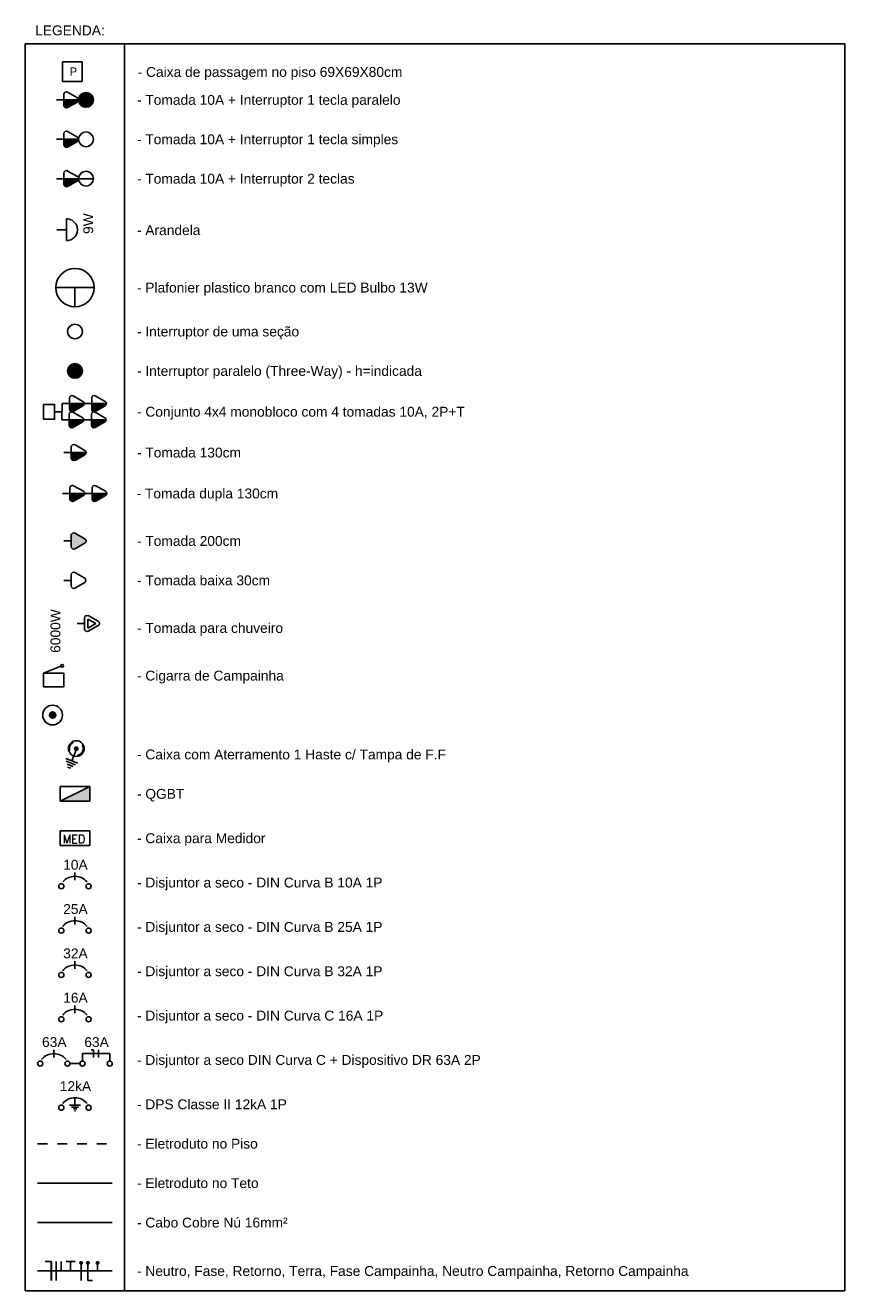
# Model space of a CAD drawing. Extents: x -98 to 248, y -55 to 13.
# Tile 23 of 117: x 19 to 27, y -17 to -4. Entities that reach past the tile are written whole.
import ezdxf
from ezdxf.enums import TextEntityAlignment as Align

# ---------------------------------------------------------------- set-up
doc = ezdxf.new("R2010")
doc.units = 0
doc.header["$LTSCALE"] = 0.01
for name, pattern in [('1-PISO', [0.225, 0.125, -0.1]), ('ELETRODUTO_PISO', [0.55, 0.4, -0.15]), ('ELETRODUTO_TETO', [1000, 1000, 0])]:
    doc.linetypes.add(name, pattern=pattern)
for name, color, linetype in [('Caixas', 7, 'Continuous'), ('CAMPAINHA', 7, 'Continuous'), ('Conjunto 4x4 monobloco com 4 tomadas 10A', 97, 'Continuous'), ('DIAGRAMAS_LINHA', 2, 'Continuous'), ('DISP_PROTECAO', 1, 'Continuous'), ('ELETRODUTO', 5, 'Continuous'), ('FIACAO', 7, 'Continuous'), ('INDICACAO_POTENCIA', 7, 'Continuous'), ('INTERRUPTORES', 209, 'Continuous'), ('LEGENDA_LINHA', 2, 'Continuous'), ('LEGENDA_TEXTO', 5, 'Continuous'), ('LISTAGEM_TEXTO', 7, 'Continuous'), ('LUMINÁRIAS', 4, 'Continuous'), ('QUADROS_E_CAIXAS', 7, 'Continuous'), ('TOMADAS', 87, 'Continuous')]:
    doc.layers.add(name, color=color, linetype=linetype)
doc.styles.add('Arial', font='arial.ttf', dxfattribs={"height": 0.1})
doc.styles.add('ROMANS', font='romans.shx')
doc.linetypes.add('ENERGIA_AP', pattern='A,0.5,-0.2,["x",Standard,S=0.18,R=0,X=-0.15,Y=-0.06],-0.18', length=0.88)

# ---------------------------------------------------------------- blocks, each defined once
blk = doc.blocks.new('*U302', base_point=(-21905.683, -13730.088))
blk.add_hatch(color=256).paths.add_polyline_path([(-21905.471, -13730.11, 0.269143), (-21905.459, -13730.088), (-21905.608, -13730.088), (-21905.608, -13730.145, 0.575867), (-21905.571, -13730.167)])
for p, q in [((-21905.608, -13730.031), (-21905.608, -13730.088)), ((-21905.471, -13730.067), (-21905.571, -13730.01)), ((-21905.683, -13730.088), (-21905.608, -13730.088)), ((-21905.608, -13730.088), (-21905.608, -13730.145)), ((-21905.608, -13730.088), (-21905.459, -13730.088)), ((-21905.571, -13730.167), (-21905.471, -13730.11))]:
    blk.add_line(p, q)
for centre, start, end in [((-21905.583, -13730.031), 60.2551, 180), ((-21905.583, -13730.145), 180, 299.7449), ((-21905.484, -13730.088), 299.7449, 60.2551)]:
    blk.add_arc(centre, 0.025, start, end)
blk = doc.blocks.new('*U303', base_point=(-21898.252, -13715.803))
blk.add_hatch(color=256).paths.add_polyline_path([(-21898.252, -13715.803, 1.000001), (-21898.102, -13715.803, 1.000001)])
blk.add_circle((-21898.177, -13715.803), 0.075)
blk = doc.blocks.new('*U298', base_point=(-21905.683, -13730.088))
blk.add_hatch(color=256).paths.add_polyline_path([(-21905.471, -13730.11, 0.269143), (-21905.459, -13730.088), (-21905.608, -13730.088), (-21905.608, -13730.145, 0.575867), (-21905.571, -13730.167)])
for p, q in [((-21905.608, -13730.031), (-21905.608, -13730.088)), ((-21905.471, -13730.067), (-21905.571, -13730.01)), ((-21905.683, -13730.088), (-21905.608, -13730.088)), ((-21905.608, -13730.088), (-21905.608, -13730.145)), ((-21905.608, -13730.088), (-21905.459, -13730.088)), ((-21905.571, -13730.167), (-21905.471, -13730.11))]:
    blk.add_line(p, q)
for centre, start, end in [((-21905.583, -13730.031), 60.2551, 180), ((-21905.583, -13730.145), 180, 299.7449), ((-21905.484, -13730.088), 299.7449, 60.2551)]:
    blk.add_arc(centre, 0.025, start, end)
blk = doc.blocks.new('*U299', base_point=(-21897.259, -13715.262))
blk.add_circle((-21897.184, -13715.262), 0.075)
blk = doc.blocks.new('*U276', base_point=(-21905.642, -13730.832))
blk.add_hatch(color=256).paths.add_polyline_path([(-21905.43, -13730.854, 0.269143), (-21905.417, -13730.832), (-21905.567, -13730.832), (-21905.567, -13730.889, 0.575867), (-21905.529, -13730.911)])
for p, q in [((-21905.567, -13730.775), (-21905.567, -13730.832)), ((-21905.43, -13730.811), (-21905.529, -13730.754)), ((-21905.642, -13730.832), (-21905.567, -13730.832)), ((-21905.567, -13730.832), (-21905.567, -13730.889)), ((-21905.567, -13730.832), (-21905.417, -13730.832)), ((-21905.529, -13730.911), (-21905.43, -13730.854))]:
    blk.add_line(p, q)
for centre, start, end in [((-21905.542, -13730.775), 60.2551, 180), ((-21905.542, -13730.889), 180, 299.7449), ((-21905.442, -13730.832), 299.7449, 60.2551)]:
    blk.add_arc(centre, 0.025, start, end)
blk = doc.blocks.new('*U277', base_point=(-21896.415, -13715.789))
blk.add_line((-21896.265, -13715.789), (-21896.415, -13715.789))
blk.add_circle((-21896.34, -13715.789), 0.075)
blk = doc.blocks.new('*U307', base_point=(-21893.884, -13730.939))
at = {"linetype": 'Continuous'}
for p, q in [((-21893.867, -13731.087), (-21893.991, -13731.038)), ((-21893.929, -13731.062), (-21893.89, -13730.961)), ((-21893.892, -13731.104), (-21893.985, -13731.068)), ((-21893.916, -13731.121), (-21893.978, -13731.097)), ((-21893.941, -13731.138), (-21893.972, -13731.126))]:
    blk.add_line(p, q, dxfattribs=at)
at = {"linetype": 'Continuous', "const_width": 0.0246}
blk.add_lwpolyline([(-21893.874, -13730.933, 1), (-21893.895, -13730.946, 1)], format="xyb", close=True, dxfattribs=at)
blk.add_circle((-21893.884, -13730.939), 0.08)
at = {"linetype": '1-PISO', "ltscale": 0.5}
blk.add_circle((-21893.884, -13730.939), 0.07, dxfattribs=at)
blk = doc.blocks.new('*U339', base_point=(-21901.386, -13692.904))
for p, q in [((-21901.236, -13692.754), (-21901.536, -13692.754)), ((-21901.536, -13692.754), (-21901.536, -13692.904)), ((-21901.236, -13692.904), (-21901.236, -13692.754)), ((-21901.536, -13692.904), (-21901.236, -13692.904))]:
    blk.add_line(p, q)
at = {"layer": 'LISTAGEM_TEXTO', "style": 'ROMANS'}
blk.add_text('MED', height=0.0839, dxfattribs=at).set_placement((-21901.511, -13692.879))
blk = doc.blocks.new('*U306', base_point=(-21886.04, -13709.96))
blk.add_hatch(color=256).paths.add_polyline_path([(-21885.89, -13709.96), (-21885.89, -13709.81), (-21886.19, -13709.96)])
for p, q in [((-21886.19, -13709.96), (-21885.89, -13709.81)), ((-21885.89, -13709.81), (-21886.19, -13709.81)), ((-21886.19, -13709.81), (-21886.19, -13709.96)), ((-21885.89, -13709.96), (-21885.89, -13709.81)), ((-21886.19, -13709.96), (-21885.89, -13709.96))]:
    blk.add_line(p, q)
blk = doc.blocks.new('*U305', base_point=(-21889.351, -13712.41))
blk.add_hatch(color=256).paths.add_polyline_path([(-21889.351, -13712.41, 1.000001), (-21889.201, -13712.41, 1.000001)])
blk.add_circle((-21889.276, -13712.41), 0.075)
blk = doc.blocks.new('*U304', base_point=(-21887.999, -13709.975))
for p, q in [((-21887.999, -13709.975), (-21887.924, -13709.975)), ((-21887.924, -13709.918), (-21887.924, -13709.975)), ((-21887.924, -13709.975), (-21887.924, -13710.031)), ((-21887.787, -13709.953), (-21887.887, -13709.896)), ((-21887.887, -13710.053), (-21887.787, -13709.996))]:
    blk.add_line(p, q)
for centre, start, end in [((-21887.899, -13709.918), 60.2551, 180), ((-21887.8, -13709.975), 299.7449, 60.2551), ((-21887.899, -13710.031), 180, 299.7449)]:
    blk.add_arc(centre, 0.025, start, end)
blk = doc.blocks.new('*U301', base_point=(-21892.235, -13719.948))
for points in [[(-21891.947, -13719.888, 0.269143), (-21891.934, -13719.866), (-21892.084, -13719.866), (-21892.084, -13719.923, 0.575867), (-21892.046, -13719.944)], [(-21891.722, -13719.888, 0.269143), (-21891.709, -13719.866), (-21891.859, -13719.866), (-21891.859, -13719.923, 0.575867), (-21891.822, -13719.944)], [(-21891.949, -13720.052, 0.269143), (-21891.937, -13720.03), (-21892.086, -13720.03), (-21892.086, -13720.087, 0.575867), (-21892.049, -13720.109)], [(-21891.725, -13720.052, 0.269143), (-21891.712, -13720.03), (-21891.862, -13720.03), (-21891.862, -13720.087, 0.575867), (-21891.824, -13720.109)]]:
    blk.add_hatch(color=256).paths.add_polyline_path(points)
for p, q in [((-21892.159, -13719.866), (-21892.084, -13719.866)), ((-21892.084, -13719.809), (-21892.084, -13719.866)), ((-21892.084, -13719.866), (-21892.084, -13719.923)), ((-21892.084, -13719.866), (-21891.934, -13719.866)), ((-21891.947, -13719.844), (-21892.046, -13719.787)), ((-21892.046, -13719.944), (-21891.947, -13719.888)), ((-21891.934, -13719.866), (-21891.859, -13719.866)), ((-21891.859, -13719.809), (-21891.859, -13719.866)), ((-21891.859, -13719.866), (-21891.859, -13719.923)), ((-21891.859, -13719.866), (-21891.709, -13719.866)), ((-21891.722, -13719.844), (-21891.822, -13719.787)), ((-21891.822, -13719.944), (-21891.722, -13719.888)), ((-21892.086, -13719.973), (-21892.086, -13720.03)), ((-21891.949, -13720.009), (-21892.049, -13719.952)), ((-21891.862, -13719.973), (-21891.862, -13720.03)), ((-21891.725, -13720.009), (-21891.824, -13719.952)), ((-21892.161, -13720.03), (-21892.086, -13720.03)), ((-21892.086, -13720.03), (-21892.086, -13720.087)), ((-21892.086, -13720.03), (-21891.937, -13720.03)), ((-21892.049, -13720.109), (-21891.949, -13720.052)), ((-21891.937, -13720.03), (-21891.862, -13720.03)), ((-21891.862, -13720.03), (-21891.862, -13720.087)), ((-21891.862, -13720.03), (-21891.712, -13720.03)), ((-21891.824, -13720.109), (-21891.725, -13720.052))]:
    blk.add_line(p, q)
blk.add_lwpolyline([(-21892.347, -13719.874), (-21892.235, -13719.874), (-21892.235, -13720.022), (-21892.347, -13720.022)], close=True)
for points in [[(-21892.161, -13720.03), (-21892.159, -13719.866)], [(-21892.16, -13719.948), (-21892.235, -13719.948)]]:
    blk.add_lwpolyline(points)
at = {"linetype": 'ByBlock'}
for points in [[(-21892.159, -13719.866), (-21892.158, -13719.866)], [(-21892.159, -13719.866), (-21892.158, -13719.866)], [(-21891.934, -13719.866), (-21891.934, -13719.866)], [(-21891.937, -13720.03), (-21891.937, -13720.03)]]:
    blk.add_lwpolyline(points, dxfattribs=at)
for centre, start, end in [((-21892.059, -13719.809), 60.2551, 180), ((-21891.959, -13719.866), 299.7449, 60.2551), ((-21891.834, -13719.809), 60.2551, 180), ((-21891.734, -13719.866), 299.7449, 60.2551), ((-21892.061, -13719.973), 60.2551, 180), ((-21892.059, -13719.923), 180, 299.7449), ((-21891.962, -13720.03), 299.7449, 60.2551), ((-21891.837, -13719.973), 60.2551, 180), ((-21891.834, -13719.923), 180, 299.7449), ((-21891.737, -13720.03), 299.7449, 60.2551), ((-21892.061, -13720.087), 180, 299.7449), ((-21891.837, -13720.087), 180, 299.7449)]:
    blk.add_arc(centre, 0.025, start, end)
blk = doc.blocks.new('*U300', base_point=(-21890.354, -13711.123))
blk.add_circle((-21890.279, -13711.123), 0.075)
blk = doc.blocks.new('*U282', base_point=(-21891.032, -13713.2))
blk.add_hatch(color=256).paths.add_polyline_path([(-21890.82, -13713.222, 0.269143), (-21890.807, -13713.2), (-21890.957, -13713.2), (-21890.957, -13713.257, 0.575867), (-21890.919, -13713.279)])
for p, q in [((-21891.032, -13713.2), (-21890.957, -13713.2)), ((-21890.957, -13713.143), (-21890.957, -13713.2)), ((-21890.957, -13713.2), (-21890.957, -13713.257)), ((-21890.957, -13713.2), (-21890.807, -13713.2)), ((-21890.82, -13713.178), (-21890.919, -13713.122)), ((-21890.919, -13713.279), (-21890.82, -13713.222))]:
    blk.add_line(p, q)
for centre, start, end in [((-21890.932, -13713.143), 60.2551, 180), ((-21890.832, -13713.2), 299.7449, 60.2551), ((-21890.932, -13713.257), 180, 299.7449)]:
    blk.add_arc(centre, 0.025, start, end)
blk = doc.blocks.new('*U281', base_point=(-21893.795, -13712.921))
blk.add_hatch(color=256).paths.add_polyline_path([(-21893.583, -13712.943, 0.580323), (-21893.583, -13712.9), (-21893.683, -13712.843, 0.575867), (-21893.72, -13712.864), (-21893.72, -13712.921), (-21893.72, -13712.978, 0.575867), (-21893.683, -13713)])
for p, q in [((-21893.795, -13712.921), (-21893.72, -13712.921)), ((-21893.72, -13712.864), (-21893.72, -13712.921)), ((-21893.72, -13712.921), (-21893.72, -13712.978)), ((-21893.583, -13712.9), (-21893.683, -13712.843)), ((-21893.683, -13713), (-21893.583, -13712.943))]:
    blk.add_line(p, q)
for centre, start, end in [((-21893.695, -13712.864), 60.2551, 180), ((-21893.595, -13712.921), 299.7449, 60.2551), ((-21893.695, -13712.978), 180, 299.7449)]:
    blk.add_arc(centre, 0.025, start, end)
blk = doc.blocks.new('*U280', base_point=(-21892.718, -13715.428))
for p, q in [((-21892.643, -13715.371), (-21892.643, -13715.428)), ((-21892.529, -13715.43), (-21892.61, -13715.383)), ((-21892.61, -13715.383), (-21892.61, -13715.476)), ((-21892.506, -13715.406), (-21892.606, -13715.349)), ((-21892.718, -13715.428), (-21892.643, -13715.428)), ((-21892.643, -13715.428), (-21892.643, -13715.485)), ((-21892.61, -13715.476), (-21892.529, -13715.43)), ((-21892.606, -13715.506), (-21892.506, -13715.45))]:
    blk.add_line(p, q)
for centre, start, end in [((-21892.618, -13715.371), 60.2551, 180), ((-21892.618, -13715.485), 180, 299.7449), ((-21892.519, -13715.428), 299.7449, 60.2551)]:
    blk.add_arc(centre, 0.025, start, end)
blk = doc.blocks.new('*U279', base_point=(-21896.369, -13718.693))
blk.add_line((-21896.471, -13718.625), (-21896.296, -13718.552))
blk.add_lwpolyline([(-21896.471, -13718.762), (-21896.471, -13718.625), (-21896.266, -13718.625), (-21896.266, -13718.762)], close=True)
blk.add_circle((-21896.283, -13718.549), 0.0135)
blk = doc.blocks.new('*U278', base_point=(-21897.058, -13722.599))
blk.add_hatch(color=256).paths.add_polyline_path([(-21897.026, -13722.599, 1), (-21897.09, -13722.599, 1)])
for radius in [0.1, 0.0318]:
    blk.add_circle((-21897.058, -13722.599), radius)
blk = doc.blocks.new('*U275', base_point=(-21911.059, -13738.549))
for p, q in [((-21910.959, -13738.439), (-21910.959, -13738.659)), ((-21910.959, -13738.549), (-21911.059, -13738.549))]:
    blk.add_line(p, q)
blk.add_arc((-21910.959, -13738.549), 0.11, 269.844, 90.156)
blk = doc.blocks.new('*U274', base_point=(-21887.324, -13708.038))
for p, q in [((-21887.519, -13708.038), (-21887.128, -13708.038)), ((-21887.324, -13708.038), (-21887.324, -13708.233))]:
    blk.add_line(p, q)
at = {"linetype": 'Continuous'}
blk.add_circle((-21887.324, -13708.038), 0.195, dxfattribs=at)
blk = doc.blocks.new('*U334', base_point=(-21903.033, -13738.226))
for p, q in [((-21902.578, -13738.2), (-21902.578, -13738.125)), ((-21902.578, -13738.125), (-21902.301, -13738.125)), ((-21902.301, -13738.125), (-21902.301, -13738.2))]:
    blk.add_line(p, q)
at = {"linetype": 'Continuous'}
for centre in [(-21903.007, -13738.226), (-21902.73, -13738.226)]:
    blk.add_circle(centre, 0.026, dxfattribs=at)
for centre in [(-21902.578, -13738.226), (-21902.301, -13738.226)]:
    blk.add_circle(centre, 0.026)
blk.add_arc((-21902.869, -13738.287), 0.162, 39.9589, 140.0411, dxfattribs=at)
at = {"layer": 'DIAGRAMAS_LINHA'}
blk.add_line((-21902.704, -13738.226), (-21902.604, -13738.226), dxfattribs=at)
blk = doc.blocks.new('*U308', base_point=(576.818, 148.746))
blk.add_line((576.818, 148.556), (576.818, 148.936))
blk = doc.blocks.new('*U335', base_point=(-21902.869, -13738.125))
at = {"xscale": 0.2, "yscale": 0.2, "zscale": 0.2}
blk.add_blockref('*U308', (-21902.869, -13738.125), dxfattribs=at)
blk = doc.blocks.new('*U336', base_point=(-21902.44, -13738.125))
at = {"color": 4}
for p, q in [((-21902.465, -13738.087), (-21902.49, -13738.087)), ((-21902.465, -13738.163), (-21902.465, -13738.087))]:
    blk.add_line(p, q, dxfattribs=at)
at = {"xscale": 0.2, "yscale": 0.2, "zscale": 0.2}
blk.add_blockref('*U308', (-21902.415, -13738.125), dxfattribs=at)
at = {"layer": 'DISP_PROTECAO'}
blk.add_blockref('*U335', (-21902.869, -13738.125), dxfattribs=at)
blk = doc.blocks.new('*U331', base_point=(-21903.033, -13738.226))
at = {"linetype": 'Continuous'}
for centre in [(-21903.007, -13738.226), (-21902.73, -13738.226)]:
    blk.add_circle(centre, 0.026, dxfattribs=at)
blk.add_arc((-21902.869, -13738.287), 0.162, 39.9589, 140.0411, dxfattribs=at)
blk = doc.blocks.new('*U332', base_point=(-21902.869, -13738.125))
at = {"xscale": 0.2, "yscale": 0.2, "zscale": 0.2}
blk.add_blockref('*U308', (-21902.869, -13738.125), dxfattribs=at)
blk = doc.blocks.new('*U329', base_point=(-21903.033, -13738.226))
at = {"linetype": 'Continuous'}
for centre in [(-21903.007, -13738.226), (-21902.73, -13738.226)]:
    blk.add_circle(centre, 0.026, dxfattribs=at)
blk.add_arc((-21902.869, -13738.287), 0.162, 39.9589, 140.0411, dxfattribs=at)
blk = doc.blocks.new('*U330', base_point=(-21902.869, -13738.125))
at = {"xscale": 0.2, "yscale": 0.2, "zscale": 0.2}
blk.add_blockref('*U308', (-21902.869, -13738.125), dxfattribs=at)
blk = doc.blocks.new('*U323', base_point=(-21903.033, -13738.226))
at = {"linetype": 'Continuous'}
for centre in [(-21903.007, -13738.226), (-21902.73, -13738.226)]:
    blk.add_circle(centre, 0.026, dxfattribs=at)
blk.add_arc((-21902.869, -13738.287), 0.162, 39.9589, 140.0411, dxfattribs=at)
blk = doc.blocks.new('*U324', base_point=(-21902.869, -13738.125))
at = {"xscale": 0.2, "yscale": 0.2, "zscale": 0.2}
blk.add_blockref('*U308', (-21902.869, -13738.125), dxfattribs=at)
blk = doc.blocks.new('*U322', base_point=(-21903.033, -13738.226))
for p, q in [((-21902.869, -13738.201), (-21902.869, -13738.125)), ((-21902.923, -13738.201), (-21902.814, -13738.201)), ((-21902.905, -13738.22), (-21902.833, -13738.22)), ((-21902.884, -13738.239), (-21902.851, -13738.239)), ((-21902.872, -13738.258), (-21902.863, -13738.258))]:
    blk.add_line(p, q)
for centre in [(-21903.007, -13738.226), (-21902.73, -13738.226)]:
    blk.add_circle(centre, 0.026)
blk.add_arc((-21902.869, -13738.287), 0.162, 39.9589, 140.0411)
blk = doc.blocks.new('*U320', base_point=(-21903.033, -13738.226))
at = {"linetype": 'Continuous'}
for centre in [(-21903.007, -13738.226), (-21902.73, -13738.226)]:
    blk.add_circle(centre, 0.026, dxfattribs=at)
blk.add_arc((-21902.869, -13738.287), 0.162, 39.9589, 140.0411, dxfattribs=at)
blk = doc.blocks.new('*U321', base_point=(-21902.869, -13738.125))
at = {"xscale": 0.2, "yscale": 0.2, "zscale": 0.2}
blk.add_blockref('*U308', (-21902.869, -13738.125), dxfattribs=at)
blk = doc.blocks.new('*U312', base_point=(665.55, 144.199))
blk.add_line((665.55, 144.199), (665.55, 144.389))
blk = doc.blocks.new('*U313', base_point=(696.858, 19.153))
blk.add_line((696.858, 18.963), (696.858, 19.343))
at = {"const_width": 0.04}
blk.add_lwpolyline([(696.838, 19.318, 1), (696.878, 19.318, 1)], format="xyb", close=True, dxfattribs=at)
blk = doc.blocks.new('*U314', base_point=(710.902, 19.153))
for q in [(710.902, 19.343), (710.997, 18.963)]:
    blk.add_line((710.902, 18.963), q)
at = {"const_width": 0.04}
blk.add_lwpolyline([(710.882, 19.318, 1), (710.922, 19.318, 1)], format="xyb", close=True, dxfattribs=at)
blk = doc.blocks.new('*U315', base_point=(683.751, 19.153))
blk.add_line((683.751, 19.153), (683.751, 19.343))
at = {"const_width": 0.04}
blk.add_lwpolyline([(683.731, 19.318, 1), (683.771, 19.318, 1)], format="xyb", close=True, dxfattribs=at)
blk = doc.blocks.new('*U340', base_point=(-21901.386, -13705.156))
at = {"color": 4}
for p, q in [((-21901.626, -13705.061), (-21901.689, -13705.061)), ((-21901.626, -13705.251), (-21901.626, -13705.061))]:
    blk.add_line(p, q, dxfattribs=at)
at = {"color": 3, "linetype": 'Continuous'}
for p, q in [((-21901.384, -13705.061), (-21901.476, -13705.061)), ((-21901.43, -13705.156), (-21901.43, -13705.061))]:
    blk.add_line(p, q, dxfattribs=at)
at = {"xscale": 0.5, "yscale": 0.5, "zscale": 0.5}
for name, p in [('*U308', (-21901.576, -13705.156)), ('*U312', (-21901.526, -13705.156)), ('*U313', (-21901.324, -13705.156)), ('*U314', (-21901.254, -13705.156)), ('*U315', (-21901.157, -13705.156))]:
    blk.add_blockref(name, p, dxfattribs=at)
blk = doc.blocks.new('*U343', base_point=(-21890.199, -13718.303))
for p, q in [((-21890.299, -13718.303), (-21890.299, -13718.103)), ((-21890.299, -13718.103), (-21890.099, -13718.103)), ((-21890.099, -13718.103), (-21890.099, -13718.303)), ((-21890.099, -13718.303), (-21890.299, -13718.303))]:
    blk.add_line(p, q)
blk.add_text('P', height=0.0841).set_placement((-21890.225, -13718.245))

msp = doc.modelspace()

# ---------------------------------------------------------------- linework, layer by layer
at = {"color": 4}
for p, q in [((19.3336, -17.0069), (19.2703, -17.0069)), ((19.3336, -17.1969), (19.3336, -17.0069))]:
    msp.add_line(p, q, dxfattribs=at)
at = {"color": 3, "linetype": 'Continuous'}
for p, q in [((19.5751, -17.0069), (19.4836, -17.0069)), ((19.5294, -17.1019), (19.5294, -17.0069))]:
    msp.add_line(p, q, dxfattribs=at)
at = {"layer": 'ELETRODUTO', "linetype": 'ELETRODUTO_PISO'}
msp.add_line((19.1944, -15.8103), (19.9521, -15.8103), dxfattribs=at)
at = {"layer": 'ELETRODUTO', "linetype": 'ELETRODUTO_TETO'}
msp.add_line((19.1944, -16.2103), (19.9521, -16.2103), dxfattribs=at)
at = {"layer": 'ELETRODUTO', "linetype": 'ENERGIA_AP'}
msp.add_line((19.1944, -16.6103), (19.9521, -16.6103), dxfattribs=at)
at = {"layer": 'LEGENDA_LINHA', "linetype": 'Continuous'}
for p, q in [((19.0694, -4.6485), (19.0694, -17.3019)), ((19.0694, -4.6485), (27.3842, -4.6485)), ((20.0771, -4.6485), (20.0771, -17.3019)), ((27.3842, -4.6485), (27.3842, -17.3019)), ((19.1944, -17.1019), (19.9521, -17.1019)), ((19.0694, -17.3019), (27.3842, -17.3019))]:
    msp.add_line(p, q, dxfattribs=at)

# ---------------------------------------------------------------- block references
at = {"xscale": 0.5, "yscale": 0.5, "zscale": 0.5}
for name, p in [('*U308', (19.3836, -17.1019)), ('*U312', (19.4336, -17.1019)), ('*U313', (19.6351, -17.1019)), ('*U314', (19.7051, -17.1019)), ('*U315', (19.8028, -17.1019))]:
    msp.add_blockref(name, p, dxfattribs=at)
at = {"layer": 'Caixas'}
msp.add_blockref('*U307', (19.5867, -11.8008), dxfattribs=at)
at = {"layer": 'CAMPAINHA'}
for name, p in [('*U279', (19.3575, -11.1046)), ('*U278', (19.3464, -11.4603))]:
    msp.add_blockref(name, p, dxfattribs=at)
at = {"layer": 'Conjunto 4x4 monobloco com 4 tomadas 10A'}
msp.add_blockref('*U301', (19.3668, -8.3826), dxfattribs=at)
at = {"layer": 'DISP_PROTECAO'}
for name, p in [('*U323', (19.4088, -13.1976)), ('*U324', (19.5732, -13.0971)), ('*U320', (19.4088, -13.6476)), ('*U321', (19.5732, -13.5471)), ('*U332', (19.5732, -13.9971)), ('*U331', (19.4088, -14.0976)), ('*U329', (19.4088, -14.5476)), ('*U330', (19.5732, -14.4471)), ('*U336', (19.7877, -14.8971)), ('*U334', (19.1944, -14.9976)), ('*U322', (19.4088, -15.4446))]:
    msp.add_blockref(name, p, dxfattribs=at)
at = {"layer": 'FIACAO'}
msp.add_blockref('*U340', (19.5732, -17.1019), dxfattribs=at)
at = {"layer": 'INTERRUPTORES'}
for name, p in [('*U303', (19.6105, -5.2178)), ('*U299', (19.6105, -5.6178)), ('*U277', (19.6105, -6.0178)), ('*U300', (19.4982, -7.5684)), ('*U305', (19.4982, -7.9684))]:
    msp.add_blockref(name, p, dxfattribs=at)
at = {"layer": 'LUMINÁRIAS'}
for name, p in [('*U275', (19.3888, -6.5354)), ('*U274', (19.5732, -7.1229))]:
    msp.add_blockref(name, p, dxfattribs=at)
at = {"layer": 'QUADROS_E_CAIXAS'}
for name, p in [('*U343', (19.5463, -5.0305)), ('*U306', (19.5732, -12.3353)), ('*U339', (19.5732, -12.7853))]:
    msp.add_blockref(name, p, dxfattribs=at)
at = {"layer": 'TOMADAS'}
for name, p in [('*U302', (19.3859, -5.2178)), ('*U298', (19.3859, -5.6178)), ('*U276', (19.3859, -6.0178)), ('*U282', (19.4609, -8.7967)), ('*U282', (19.447, -9.2119)), ('*U282', (19.6716, -9.2119)), ('*U281', (19.4609, -9.6936)), ('*U304', (19.4609, -10.0936)), ('*U280', (19.5966, -10.5309))]:
    msp.add_blockref(name, p, dxfattribs=at)

# ---------------------------------------------------------------- texts
at = {"layer": 'INDICACAO_POTENCIA', "style": 'Arial'}
for s, p in [('9W', (19.7576, -6.5786)), ('6000W', (19.4252, -10.8294))]:
    msp.add_text(s, height=0.1, rotation=90, dxfattribs=at).set_placement(p)
at = {"layer": 'INDICACAO_POTENCIA', "linetype": 'Continuous', "style": 'Arial'}
for s, p in [('10A', (19.578, -13.0292)), ('25A', (19.578, -13.4792)), ('32A', (19.578, -13.9292)), ('16A', (19.578, -14.3792)), ('63A', (19.3636, -14.8292))]:
    msp.add_text(s, height=0.1, dxfattribs=at).set_placement(p, align=Align.CENTER)
at = {"layer": 'INDICACAO_POTENCIA', "style": 'Arial'}
for s, p in [('63A', (19.7924, -14.8292)), ('12kA', (19.578, -15.2762))]:
    msp.add_text(s, height=0.1, dxfattribs=at).set_placement(p, align=Align.CENTER)
at = {"layer": 'LEGENDA_TEXTO', "style": 'Arial'}
msp.add_text('LEGENDA:', height=0.1, dxfattribs=at).set_placement((19.1696, -4.5629))
for s, p in [('- Caixa de passagem no piso 69X69X80cm', (20.2092, -4.9345)), ('- Tomada 10A + Interruptor 1 tecla paralelo', (20.2021, -5.2178)), ('- Tomada 10A + Interruptor 1 tecla simples', (20.2021, -5.6178)), ('- Tomada 10A + Interruptor 2 teclas', (20.2021, -6.0178)), ('- Arandela', (20.2021, -6.5399)), ('- Plafonier plastico branco com LED Bulbo 13W', (20.2021, -7.1229)), ('- Interruptor de uma seção', (20.2021, -7.5684)), ('- Interruptor paralelo (Three-Way) - h=indicada', (20.2021, -7.9684)), ('- Conjunto 4x4 monobloco com 4 tomadas 10A, 2P+T', (20.2021, -8.3826)), ('- Tomada 130cm', (20.2021, -8.7967)), ('- Tomada dupla 130cm', (20.1984, -9.2119)), ('- Tomada 200cm', (20.2021, -9.6936)), ('- Tomada baixa 30cm', (20.2021, -10.0936)), ('- Tomada para chuveiro', (20.2021, -10.577)), ('- Cigarra de Campainha', (20.2021, -11.0603)), ('- Caixa com Aterramento 1 Haste c/ Tampa de F.F', (20.2021, -11.8603)), ('- QGBT', (20.2021, -12.2603)), ('- Caixa para Medidor', (20.2021, -12.7103)), ('- Disjuntor a seco - DIN Curva B 10A 1P', (20.2021, -13.1603)), ('- Disjuntor a seco - DIN Curva B 25A 1P', (20.2021, -13.6103)), ('- Disjuntor a seco - DIN Curva B 32A 1P', (20.2021, -14.0603)), ('- Disjuntor a seco - DIN Curva C 16A 1P', (20.2021, -14.5103)), ('- Disjuntor a seco DIN Curva C + Dispositivo DR 63A 2P', (20.2021, -14.9603)), ('- DPS Classe II 12kA 1P', (20.2021, -15.4103)), ('- Eletroduto no Piso', (20.2021, -15.8103)), ('- Eletroduto no Teto', (20.2021, -16.2103)), ('- Cabo Cobre Nú 16mm²', (20.2021, -16.6103)), ('- Neutro, Fase, Retorno, Terra, Fase Campainha, Neutro Campainha, Retorno Campainha', (20.2021, -17.1019))]:
    msp.add_text(s, height=0.1, dxfattribs=at).set_placement(p, align=Align.MIDDLE_LEFT)

doc.saveas('drawing.dxf')
